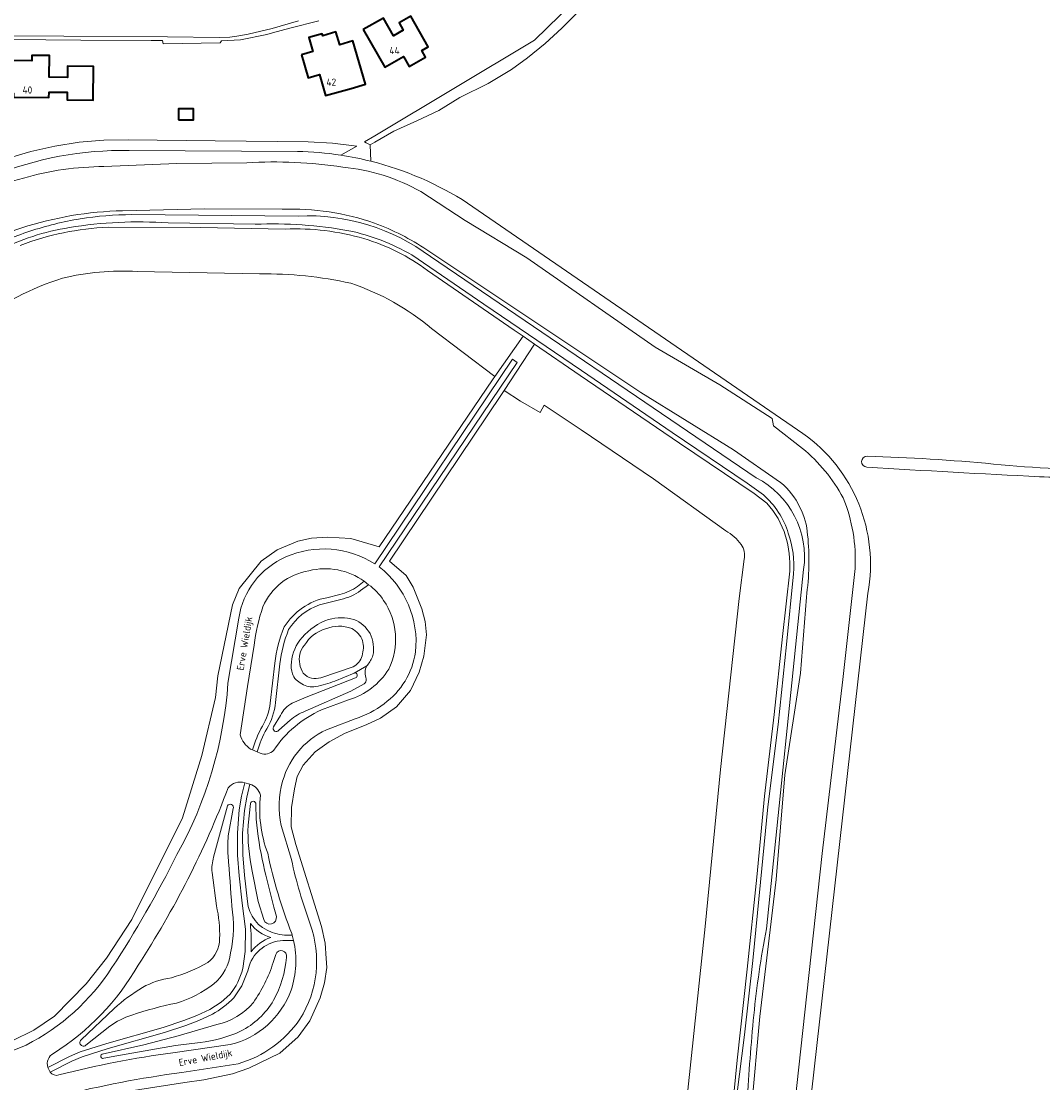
# Model space of a CAD drawing. Header units: metres. Extents: x 247853 to 249526, y 479948 to 481290.
# Tile 14 of 32: x 248910 to 249169, y 480450 to 480719. Entities that reach past the tile are written whole.
import ezdxf
from ezdxf.enums import TextEntityAlignment as Align

# ---------------------------------------------------------------- set-up
doc = ezdxf.new("R2010")
doc.units = ezdxf.units.M
for name, color, linetype, lineweight in [('B-XX-GR-BOOMTEELT-GV', 110, 'Continuous', 13), ('B-XX-GR-GRAS-GV', 60, 'Continuous', 13), ('B-XX-GR-GROENVOORZIENING-GV', 80, 'Continuous', 18), ('B-XX-OG-BEBOUWING-GV', 7, 'Continuous', 35), ('B-XX-OG-BEBOUWING-T18', 10, 'Continuous', 18), ('B-XX-OG-TERREIN_ERF-GV', 7, 'Continuous', 18), ('B-XX-OG-TOPOGRAFIE-T18', 10, 'Continuous', 18), ('B-XX-OG-WATER-GV', 130, 'Continuous', 18), ('B-XX-OG-WATER_SLOOT-GV', 120, 'Continuous', 18), ('B-XX-VH-ONVERHARD-GV', 252, 'Continuous', 18), ('B-XX-VH-VERHARDING_GESLOTEN-GV', 252, 'Continuous', 18), ('B-XX-VH-VERHARDING_OPEN-GV', 252, 'Continuous', 18)]:
    doc.layers.add(name, color=color, linetype=linetype, lineweight=lineweight)
doc.styles.add('NLCS-ISO-M-T18', font='NLCS-ISO.ttf', dxfattribs={"height": 1.8})

msp = doc.modelspace()

# ---------------------------------------------------------------- linework, layer by layer
at = {"layer": 'B-XX-GR-BOOMTEELT-GV'}
for points in [[(249051.9, 480722.175), (249047.45, 480717.7), (249043.2, 480713.8), (249038.75, 480710.15), (249034.675, 480707.175), (249028.725, 480703.65), (249021.6, 480700.075), (249016.275, 480696.8), (249010.7, 480694.175), (249004.875, 480691.55), (249000, 480688.75), (248998.825, 480688.075), (248999.053, 480683.935)], [(249023.549, 480673.341), (249108.479, 480614.957)], [(249124.967, 480574.464), (249110.053, 480442.57)]]:
    msp.add_lwpolyline(points, dxfattribs=at)
for points in [[(248999.053, 480683.935, -0.0806874), (249023.549, 480673.341)], [(249108.479, 480614.957, -0.2915973), (249124.967, 480574.464)], [(249124.667, 480606.412, -0.9760612), (249124.762, 480609.177)], [(249124.762, 480609.177, -0.0165686), (249156.762, 480607.195)], [(249156.762, 480607.195, 0.0194396), (249188.465, 480605.465)], [(249168.463, 480603.987, -0.0028075), (249124.667, 480606.412)], [(249187.51, 480602.87, 0.0115907), (249168.463, 480603.987)]]:
    msp.add_lwpolyline(points, format="xyb", dxfattribs=at)
at = {"layer": 'B-XX-GR-GRAS-GV'}
for points in [[(248932.469, 480667.208, 0.0818127), (248910.205, 480662.63)], [(248997.276, 480664.321, 0.0817953), (248977.32, 480666.762)], [(249013.369, 480656.265, 0.0879428), (248997.276, 480664.321)], [(248920.885, 480654.308, -0.0716499), (248939.793, 480655.993)], [(248939.793, 480655.993, 0.0716499), (248920.885, 480654.308)], [(248970.816, 480655.396, -0.0560742), (248993.971, 480653.022)], [(248993.971, 480653.022, 0.0560742), (248970.816, 480655.396)], [(248899.106, 480643.082, -0.0836909), (248920.885, 480654.308)], [(248920.885, 480654.308, 0.0836909), (248899.106, 480643.082)], [(248993.971, 480653.022, -0.0941573), (249014.399, 480641.539)], [(249014.399, 480641.539, 0.0941573), (248993.971, 480653.022)], [(249104.09, 480588.903, 0.1192362), (249099.314, 480597.309)], [(249088.943, 480590.293, -0.0955733), (249092.883, 480586.832)], [(249092.883, 480586.832, 0.0955733), (249088.943, 480590.293)], [(249105.177, 480580.031, 0.0885326), (249104.09, 480588.903)], [(249092.883, 480586.832, -0.2008004), (249093.62, 480583.047)], [(249093.62, 480583.047, 0.2008004), (249092.883, 480586.832)]]:
    msp.add_lwpolyline(points, format="xyb", dxfattribs=at)
for points in [[(248977.32, 480666.762), (248955.865, 480667.141), (248932.469, 480667.208)], [(248939.793, 480655.993), (248970.816, 480655.396)], [(248970.816, 480655.396), (248939.793, 480655.993)], [(249014.399, 480641.539), (249030.398, 480629.41), (249037.6, 480639.602), (249035.323, 480641.167), (249013.369, 480656.265)], [(248908.136, 480461.02), (248913.627, 480463.676), (248918.896, 480467.232), (248926.877, 480475.477), (248932.041, 480481.929), (248938.424, 480491.725), (248951.292, 480517.559), (248956.174, 480533.348), (248959.646, 480548.045), (248960.224, 480553.527), (248963.987, 480571.512), (248965.658, 480575.613), (248971.246, 480582.571), (248975.275, 480585.484), (248980.54, 480587.634), (248983.944, 480588.384), (248987.994, 480588.682), (248993.955, 480588.299), (249001.091, 480586.226), (249029.81, 480628.577), (249030.398, 480629.41), (249014.399, 480641.539)], [(249099.314, 480597.309), (249096.142, 480599.765), (249077.201, 480612.471), (249052.043, 480629.676), (249040.488, 480637.617), (249032.774, 480625.806), (249036.957, 480623.112), (249041.891, 480620.285), (249042.962, 480622.141), (249052.27, 480615.838), (249070.608, 480603.481), (249088.943, 480590.293)], [(249088.943, 480590.293), (249070.608, 480603.481), (249052.27, 480615.838), (249042.962, 480622.141), (249041.891, 480620.285), (249036.957, 480623.112), (249032.774, 480625.806), (249032.116, 480624.797), (249003.778, 480582.576), (249007.949, 480578.97), (249009.725, 480576.006), (249011.959, 480570.522), (249012.782, 480567.317), (249013.114, 480563.893), (249012.463, 480558.54), (249011.278, 480554.459), (249009.04, 480549.796), (249005.531, 480545.649), (249001.488, 480542.75), (248998.012, 480541.195), (248992.381, 480538.888), (248988.438, 480536.772), (248984.934, 480534.239), (248981.844, 480530.898), (248980.344, 480528.017), (248979.699, 480524.865), (248978.953, 480520.148), (248978.792, 480515.258), (248979.985, 480510.81), (248986.528, 480489.951), (248987.418, 480485.767), (248987.715, 480481.915), (248987.84, 480479.582), (248987.235, 480475.667), (248986.19, 480471.884), (248983.599, 480466.06), (248980.594, 480462.019), (248975.983, 480457.917), (248968.094, 480454.044), (248963.93, 480452.626), (248956.686, 480451.15), (248951.908, 480450.481), (248932.842, 480447.521)], [(249093.62, 480583.047), (249092.345, 480573.116), (249087.649, 480529.815), (249083.711, 480490.004), (249079.331, 480448.494)], [(249079.331, 480448.494), (249083.711, 480490.004), (249087.649, 480529.815), (249092.345, 480573.116), (249093.62, 480583.047)], [(249090.244, 480437.347), (249090.547, 480443.164), (249091.823, 480456.066), (249094.368, 480479.136), (249096.787, 480502.462), (249098.785, 480523.054), (249101.228, 480543.741), (249103.35, 480563.475), (249105.177, 480580.031)]]:
    msp.add_lwpolyline(points, dxfattribs=at)
at = {"layer": 'B-XX-GR-GROENVOORZIENING-GV'}
for points in [[(249053.2, 480727.125), (249040.5, 480714.65), (249000, 480690.378), (248997.45, 480688.85), (248997.875, 480688.575), (248998.825, 480688.075), (249000, 480688.75), (249004.875, 480691.55), (249010.7, 480694.175), (249016.275, 480696.8), (249021.6, 480700.075), (249028.725, 480703.65), (249034.675, 480707.175), (249038.75, 480710.15), (249043.2, 480713.8), (249047.45, 480717.7), (249051.9, 480722.175)], [(248991.393, 480685.488), (248995.481, 480687.724), (248989.322, 480688.501), (248983.108, 480688.864), (248959.598, 480689.145), (248937.522, 480689.409), (248931.334, 480689.273), (248925.122, 480688.743), (248918.964, 480687.787), (248912.845, 480686.441), (248906.889, 480684.637), (248901.017, 480682.501), (248895.28, 480679.977), (248889.592, 480677.026), (248889.629, 480681.456), (248883.288, 480676.986), (248877.66, 480672.288), (248869.362, 480664.343), (248863.935, 480658.455)], [(248937.75, 480686.686), (248980.404, 480686.445)], [(248980.641, 480670.061), (248938.458, 480670.404)], [(248947.629, 480668.296), (248969.701, 480667.984)], [(249009.377, 480660.181), (249027.631, 480647.742), (249052.4, 480630.919), (249075.384, 480615.224), (249094.347, 480602.333), (249098.471, 480599.387)], [(249096.656, 480603.705), (249014.112, 480659.776)], [(248932.842, 480447.521), (248951.908, 480450.481), (248956.686, 480451.15), (248963.93, 480452.626), (248968.094, 480454.044), (248975.983, 480457.917), (248980.594, 480462.019), (248983.599, 480466.06), (248986.19, 480471.884), (248987.235, 480475.667), (248987.84, 480479.582), (248987.715, 480481.915), (248987.418, 480485.767), (248986.528, 480489.951), (248979.985, 480510.81), (248978.792, 480515.258), (248978.953, 480520.148), (248979.699, 480524.865), (248980.344, 480528.017), (248981.844, 480530.898), (248984.934, 480534.239), (248988.438, 480536.772), (248992.381, 480538.888), (248998.012, 480541.195), (249001.488, 480542.75), (249005.531, 480545.649), (249009.04, 480549.796), (249011.278, 480554.459), (249012.463, 480558.54), (249013.114, 480563.893), (249012.782, 480567.317), (249011.959, 480570.522), (249009.725, 480576.006), (249007.949, 480578.97), (249003.778, 480582.576), (249032.116, 480624.797), (249032.774, 480625.806), (249040.488, 480637.617), (249037.6, 480639.602), (249030.398, 480629.41), (249029.81, 480628.577), (249001.091, 480586.226), (248993.955, 480588.299), (248987.994, 480588.682), (248983.944, 480588.384), (248980.54, 480587.634), (248975.275, 480585.484), (248971.246, 480582.571), (248965.658, 480575.613), (248963.987, 480571.512), (248960.224, 480553.527), (248959.646, 480548.045), (248956.174, 480533.348), (248951.292, 480517.559), (248938.424, 480491.725), (248932.041, 480481.929), (248926.877, 480475.477), (248918.896, 480467.232), (248913.627, 480463.676), (248908.136, 480461.02)], [(248999.995, 480581.899), (249034.94, 480633.746), (249036.097, 480632.966), (249001.151, 480581.12)], [(249099.26, 480489.362), (249108.672, 480580.446)], [(248995.635, 480576.164), (248995.656, 480576.179), (248997.361, 480577.469)], [(249106.116, 480579.412), (249104.353, 480561.469), (249102.193, 480541.205), (249099.566, 480520.281), (249097.726, 480501.214), (249095.836, 480481.364), (249093.728, 480462.493), (249091.753, 480447.265)], [(248998.415, 480576.622), (248996.427, 480575.117)], [(248991.453, 480572.885), (248986.039, 480571.499)], [(248987.84, 480573.313), (248991.172, 480574.167)], [(248962.815, 480551.631), (248965.547, 480568.125)], [(248969.482, 480561.302), (248967.745, 480550.814), (248965.874, 480538.592)], [(248973.539, 480546.599), (248974.713, 480556.7)], [(248975.991, 480556.552), (248974.854, 480546.766)], [(248986.36, 480553.049), (248994.545, 480555.783)], [(248998.025, 480556.077), (248994.792, 480554.228)], [(248979.109, 480546.588), (248982.653, 480548.1), (248995.137, 480552.998)], [(248995.137, 480552.998), (248982.653, 480548.1), (248979.109, 480546.588)], [(248994.792, 480554.228), (248989.908, 480552.206)], [(248997.315, 480551.506), (248993.954, 480549.645), (248982.368, 480544.543)], [(248982.368, 480544.543), (248993.954, 480549.645), (248997.315, 480551.506)], [(248986.475, 480544.875), (248993.333, 480547.442)], [(248974.324, 480540.55), (248976.129, 480543.497)], [(248976.129, 480543.497), (248974.324, 480540.55)], [(248978.583, 480542.28), (248975.697, 480539.721)], [(248975.697, 480539.721), (248978.583, 480542.28)], [(248995.073, 480542.616), (248988.879, 480540.277)], [(248968.559, 480534.921), (248969.031, 480534.724)], [(248970.229, 480534.222), (248971.012, 480533.895)], [(248966.547, 480479.342), (248967.216, 480483.656), (248967.217, 480489.271), (248966.45, 480495.915), (248965.668, 480502.864), (248965.216, 480508.055), (248965.191, 480513.707), (248965.673, 480519.593), (248966.272, 480523.031), (248967.053, 480526.371)], [(248968.36, 480526.065), (248967.587, 480522.763), (248967.005, 480519.423), (248966.533, 480513.655), (248966.557, 480508.116), (248967.003, 480502.997), (248967.75, 480496.363)], [(248968.505, 480521.128), (248967.895, 480515.628)], [(248967.895, 480515.628), (248968.505, 480521.128)], [(248969.946, 480517.162), (248969.869, 480520.948)], [(248969.869, 480520.948), (248969.946, 480517.162)], [(248962.665, 480520.533), (248959.181, 480507.534)], [(248959.181, 480507.534), (248962.665, 480520.533)], [(248962.888, 480512.952), (248964.131, 480519.869)], [(248964.131, 480519.869), (248962.888, 480512.952)], [(248976.337, 480515.572), (248978.898, 480506.932)], [(248958.772, 480503.703), (248959.904, 480495.245)], [(248959.904, 480495.245), (248958.772, 480503.703)], [(248968.96, 480504.005), (248970.444, 480496.281), (248971.869, 480491.758)], [(248971.869, 480491.758), (248970.444, 480496.281), (248968.96, 480504.005)], [(248975.072, 480492.537), (248974.438, 480494.923)], [(248974.438, 480494.923), (248975.072, 480492.537)], [(248979.444, 480486.478), (248976.742, 480486.448)], [(248979.108, 480487.816), (248978.999, 480488.191)], [(248974.276, 480480.826), (248974.92, 480482.915)], [(248974.92, 480482.915), (248974.276, 480480.826)], [(248968.153, 480479.967), (248967.814, 480478.757), (248966.346, 480474.931), (248964.302, 480471.899)], [(248917.164, 480454.278), (248922.649, 480457.027), (248925.378, 480458.23), (248932.096, 480460.344), (248946.356, 480464.42), (248951.666, 480466.191), (248954.956, 480467.436), (248958.203, 480468.921), (248961.092, 480470.845), (248963.285, 480472.79)], [(248958.857, 480467.745), (248955.473, 480466.198), (248952.115, 480464.927), (248946.752, 480463.138), (248932.482, 480459.058), (248925.851, 480456.972), (248923.22, 480455.813), (248917.765, 480453.079)], [(248933.959, 480469.241), (248925.623, 480461.244)], [(248925.623, 480461.244), (248933.959, 480469.241)], [(248926.793, 480459.896), (248932.895, 480464.72)], [(248932.895, 480464.72), (248926.793, 480459.896)], [(248930.96, 480457.641), (248941.494, 480460.007), (248950.192, 480462.299), (248959.993, 480465.11)], [(248959.993, 480465.11), (248950.192, 480462.299), (248941.494, 480460.007), (248930.96, 480457.641)], [(248955.754, 480460.567), (248949.502, 480459.792), (248935.609, 480457.367), (248931.349, 480456.601)], [(248931.349, 480456.601), (248935.609, 480457.367), (248949.502, 480459.792), (248955.754, 480460.567)], [(248948.807, 480457.992), (248963.368, 480460.062)], [(248965.413, 480455.202), (248951.11, 480452.977)]]:
    msp.add_lwpolyline(points, dxfattribs=at)
for points in [[(248903.236, 480680.269, -0.0998679), (248937.75, 480686.686)], [(248980.404, 480686.445, -0.0332088), (248991.393, 480685.488)], [(248925.357, 480669.344, 0.0396524), (248912.596, 480666.192)], [(248938.458, 480670.404, 0.0410623), (248925.357, 480669.344)], [(249014.112, 480659.776, 0.1733727), (248980.641, 480670.061)], [(248912.596, 480666.192, 0.0337934), (248900.856, 480661.379)], [(248904.544, 480661.186, -0.0823471), (248922.643, 480667.121)], [(248922.643, 480667.121, -0.0600039), (248947.629, 480668.296)], [(248969.701, 480667.984, -0.0540758), (248993.432, 480666.337)], [(248993.432, 480666.337, -0.0815956), (249009.377, 480660.181)], [(249124.762, 480609.177, 0.9760612), (249124.667, 480606.412)], [(249156.762, 480607.195, 0.0165686), (249124.762, 480609.177)], [(249188.465, 480605.465, -0.0194396), (249156.762, 480607.195)], [(249124.667, 480606.412, 0.0028075), (249168.463, 480603.987)], [(249108.672, 480580.446, 0.3198651), (249096.656, 480603.705)], [(249168.463, 480603.987, -0.0115907), (249187.51, 480602.87)], [(249098.471, 480599.387, -0.1404226), (249104.8, 480589.637)], [(249104.8, 480589.637, -0.1042023), (249106.116, 480579.412)], [(248977.477, 480583.651, -0.2522498), (248999.995, 480581.899)], [(248965.547, 480568.125, -0.2571543), (248977.477, 480583.651)], [(248983.31, 480580.153, 0.2563874), (248971.688, 480571.027)], [(248997.361, 480577.469, 0.2208581), (248983.31, 480580.153)], [(249001.151, 480581.12, -0.2608159), (249010.328, 480559.526)], [(248991.172, 480574.167, 0.1028137), (248995.635, 480576.164)], [(248996.427, 480575.117, -0.1032544), (248991.453, 480572.885)], [(249002.236, 480572.642, 0.0988212), (248998.415, 480576.622)], [(248977.077, 480565.925, -0.211961), (248987.84, 480573.313)], [(249003.536, 480555.191, 0.2719422), (249002.236, 480572.642)], [(248971.688, 480571.027, 0.0570586), (248969.482, 480561.302)], [(248986.039, 480571.499, 0.174837), (248978.188, 480565.242)], [(248981.595, 480563.215, -0.1348762), (248988.321, 480567.799)], [(248988.321, 480567.799, -0.1324426), (248994.739, 480567.817)], [(248994.739, 480567.817, -0.172448), (248998.819, 480564.229)], [(248974.713, 480556.7, -0.0704719), (248977.077, 480565.925)], [(248978.188, 480565.242, 0.0687288), (248975.991, 480556.552)], [(248987.569, 480565.428, 0.1931682), (248982.237, 480561.276)], [(248994.162, 480565.487, 0.1955179), (248987.569, 480565.428)], [(248996.911, 480562.447, 0.1826561), (248994.162, 480565.487)], [(248998.819, 480564.229, -0.1646943), (248999.555, 480558.652)], [(248978.882, 480556.969, -0.156785), (248981.595, 480563.215)], [(248982.237, 480561.276, 0.1296042), (248981.017, 480559.011)], [(248996.803, 480558.613, 0.1372318), (248996.911, 480562.447)], [(248981.017, 480559.011, 0.1858028), (248981.903, 480554.157)], [(248994.545, 480555.783, 0.1912676), (248996.803, 480558.613)], [(248999.555, 480558.652, -0.0981024), (248998.136, 480556.217)], [(249010.328, 480559.526, -0.201563), (249002.4, 480546.462)], [(248979.13, 480554.015, -0.0935692), (248978.882, 480556.969)], [(248998.025, 480556.077, 0.1840568), (248997.562, 480554.403)], [(248997.562, 480554.403, -0.1840568), (248998.025, 480556.077)], [(248998.136, 480556.217, 0.0219358), (248998.025, 480556.077)], [(248981.507, 480551.496, -0.1825866), (248979.13, 480554.015)], [(248981.903, 480554.157, 0.3026501), (248986.36, 480553.049)], [(248993.333, 480547.442, 0.1870616), (249003.536, 480555.191)], [(248995.137, 480552.998, 0.9732249), (248994.792, 480554.228)], [(248994.792, 480554.228, -0.9732249), (248995.137, 480552.998)], [(248997.562, 480554.403, 0.0317469), (248997.832, 480552.715)], [(248997.832, 480552.715, -0.0317469), (248997.562, 480554.403)], [(248949.889, 480508.196, 0.1097188), (248962.815, 480551.631)], [(248985.063, 480550.808, -0.181718), (248981.507, 480551.496)], [(248989.908, 480552.206, -0.0541534), (248985.063, 480550.808)], [(248997.832, 480552.715, -0.2955914), (248997.315, 480551.506)], [(248997.315, 480551.506, 0.2955914), (248997.832, 480552.715)], [(248971.56, 480540.757, 0.1006432), (248973.539, 480546.599)], [(248974.854, 480546.766, -0.1056975), (248972.67, 480540.105)], [(248976.129, 480543.497, -0.1595912), (248979.109, 480546.588)], [(248979.109, 480546.588, 0.1595912), (248976.129, 480543.497)], [(249002.4, 480546.462, -0.084706), (248995.073, 480542.616)], [(248974.443, 480534.688, -0.1413662), (248986.475, 480544.875)], [(248982.368, 480544.543, 0.0888224), (248978.583, 480542.28)], [(248978.583, 480542.28, -0.0888224), (248982.368, 480544.543)], [(248969.031, 480534.724, -0.0673215), (248971.56, 480540.757)], [(248972.67, 480540.105, 0.0690696), (248970.229, 480534.222)], [(248975.697, 480539.721, -0.9181135), (248974.324, 480540.55)], [(248974.324, 480540.55, 0.9181135), (248975.697, 480539.721)], [(248988.879, 480540.277, 0.2366455), (248976.663, 480526.794)], [(248965.874, 480538.592, 0.176382), (248968.559, 480534.921)], [(248971.012, 480533.895, 0.3066281), (248974.443, 480534.688)], [(248967.053, 480526.371, 0.3289679), (248962.857, 480525.112)], [(248976.663, 480526.794, 0.1286811), (248976.337, 480515.572)], [(248962.857, 480525.112, -0.054715), (248940.026, 480480.162)], [(248971.048, 480523.286, 0.2683514), (248968.36, 480526.065)], [(248964.131, 480519.869, 0.9631806), (248962.665, 480520.533)], [(248962.665, 480520.533, -0.9631806), (248964.131, 480519.869)], [(248969.869, 480520.948, 0.9915465), (248968.505, 480521.128)], [(248968.505, 480521.128, -0.9915465), (248969.869, 480520.948)], [(248972.885, 480508.542, -0.1162879), (248971.048, 480523.286)], [(248967.895, 480515.628, 0.0602862), (248968.96, 480504.005)], [(248968.96, 480504.005, -0.0602862), (248967.895, 480515.628)], [(248971.806, 480505.647, -0.0338689), (248969.946, 480517.162)], [(248969.946, 480517.162, 0.0338689), (248971.806, 480505.647)], [(248962.825, 480507.866, -0.0304858), (248962.888, 480512.952)], [(248962.888, 480512.952, 0.0304858), (248962.825, 480507.866)], [(248933.41, 480479.557, 0.0277001), (248949.889, 480508.196)], [(248959.181, 480507.534, 0.0873134), (248958.772, 480503.703)], [(248958.772, 480503.703, -0.0873134), (248959.181, 480507.534)], [(248963.791, 480495.1, 0.0038826), (248962.825, 480507.866)], [(248962.825, 480507.866, -0.0038826), (248963.791, 480495.1)], [(248978.999, 480488.191, -0.0427447), (248972.885, 480508.542)], [(248974.438, 480494.923, -0.0126057), (248971.806, 480505.647)], [(248971.806, 480505.647, 0.0126057), (248974.438, 480494.923)], [(248978.898, 480506.932, 0.0343692), (248983.651, 480490.571)], [(248959.904, 480495.245, -0.0626362), (248960.705, 480486.862)], [(248960.705, 480486.862, 0.0626362), (248959.904, 480495.245)], [(248963.489, 480483.339, 0.0953961), (248963.791, 480495.1)], [(248963.791, 480495.1, -0.0953961), (248963.489, 480483.339)], [(248967.75, 480496.363, 0.3009235), (248974.003, 480488.503)], [(248971.869, 480491.758, 0.9395166), (248975.072, 480492.537)], [(248975.072, 480492.537, -0.9395166), (248971.869, 480491.758)], [(248968.484, 480490.784, -0.0373287), (248968.664, 480483.603)], [(248973.682, 480487.205, -0.1580908), (248968.484, 480490.784)], [(248974.003, 480488.503, 0.1105973), (248979.108, 480487.816)], [(248983.651, 480490.571, -0.230036), (248981.064, 480466.511)], [(249096.065, 480467.523, -0.0234001), (249099.26, 480489.362)], [(248960.705, 480486.862, -0.2328402), (248957.735, 480480.874)], [(248957.735, 480480.874, 0.2328402), (248960.705, 480486.862)], [(248976.742, 480486.448, 0.3077204), (248968.153, 480479.967)], [(248968.664, 480483.603, -0.143783), (248973.682, 480487.205)], [(248978.811, 480473.824, 0.134593), (248979.444, 480486.478)], [(248959.26, 480475.453, 0.1891831), (248963.489, 480483.339)], [(248963.489, 480483.339, -0.1891831), (248959.26, 480475.453)], [(248974.92, 480482.915, -0.943091), (248977.669, 480482.159)], [(248977.669, 480482.159, 0.943091), (248974.92, 480482.915)], [(248957.735, 480480.874, -0.0600981), (248948.518, 480476.994)], [(248948.518, 480476.994, 0.0600981), (248957.735, 480480.874)], [(248969.252, 480470.74, 0.0741382), (248974.276, 480480.826)], [(248974.276, 480480.826, -0.0741382), (248969.252, 480470.74)], [(248977.669, 480482.159, -0.0994917), (248974.381, 480471.275)], [(248974.381, 480471.275, 0.0994917), (248977.669, 480482.159)], [(248911.68, 480459.922, 0.1315936), (248933.41, 480479.557)], [(248940.026, 480480.162, -0.1224513), (248918.609, 480457.823)], [(248963.285, 480472.79, 0.1138935), (248966.547, 480479.342)], [(248948.518, 480476.994, 0.0890156), (248941.139, 480474.551)], [(248941.139, 480474.551, -0.0890156), (248948.518, 480476.994)], [(248949.808, 480470.59, 0.0901222), (248959.26, 480475.453)], [(248959.26, 480475.453, -0.0901222), (248949.808, 480470.59)], [(248941.139, 480474.551, 0.0406719), (248933.959, 480469.241)], [(248933.959, 480469.241, -0.0406719), (248941.139, 480474.551)], [(248963.368, 480460.062, 0.2496517), (248978.811, 480473.824)], [(248938.454, 480467.541, -0.0297584), (248949.808, 480470.59)], [(248949.808, 480470.59, 0.0297584), (248938.454, 480467.541)], [(248964.302, 480471.899, -0.0690674), (248958.857, 480467.745)], [(248959.993, 480465.11, 0.1632482), (248969.252, 480470.74)], [(248969.252, 480470.74, -0.1632482), (248959.993, 480465.11)], [(248974.381, 480471.275, -0.1436391), (248965.996, 480463.443)], [(248965.996, 480463.443, 0.1436391), (248974.381, 480471.275)], [(248932.895, 480464.72, -0.0837271), (248938.454, 480467.541)], [(248938.454, 480467.541, 0.0837271), (248932.895, 480464.72)], [(249094.349, 480445.519, -0.0102722), (249096.065, 480467.523)], [(248981.064, 480466.511, -0.171894), (248965.413, 480455.202)], [(248965.996, 480463.443, -0.0801575), (248955.754, 480460.567)], [(248955.754, 480460.567, 0.0801575), (248965.996, 480463.443)], [(248887.471, 480452.996, 0.0574312), (248911.68, 480459.922)], [(248925.623, 480461.244, 1.033532), (248926.793, 480459.896)], [(248926.793, 480459.896, -1.033532), (248925.623, 480461.244)], [(248918.609, 480457.823, 0.3497), (248917.164, 480454.278)], [(248919.998, 480452.353, -0.0297689), (248948.807, 480457.992)], [(248931.349, 480456.601, -1.0289913), (248930.96, 480457.641)], [(248930.96, 480457.641, 1.0289913), (248931.349, 480456.601)], [(248917.765, 480453.079, 0.3193365), (248919.998, 480452.353)], [(248951.11, 480452.977, 0.0282409), (248920.412, 480447.088)]]:
    msp.add_lwpolyline(points, format="xyb", dxfattribs=at)
at = {"layer": 'B-XX-OG-BEBOUWING-GV'}
for points in [[(248997.109, 480717.326), (249002.55, 480707.758), (249007.281, 480710.449), (249008.727, 480707.932), (249012.892, 480710.31), (249011.935, 480711.989), (249013.577, 480712.926), (249009.119, 480720.739), (249006.182, 480719.063), (249007.248, 480717.194), (249004.753, 480715.771), (249002.189, 480720.239)], [(248981.445, 480710.93), (248983.137, 480705.072), (248986.028, 480705.907), (248987.054, 480702.353), (248987.567, 480700.575), (248994.017, 480702.412), (248997.675, 480703.454), (248994.474, 480714.433), (248991.122, 480713.455), (248990.172, 480716.712), (248986.829, 480715.726), (248986.671, 480716.273), (248983.301, 480715.299), (248984.326, 480711.762)], [(248904.163, 480709.457), (248904.104, 480701.197), (248908.494, 480701.166), (248908.447, 480700.156), (248917.446, 480700.093), (248917.502, 480701.492), (248922.075, 480701.45), (248922.057, 480699.493), (248928.688, 480699.433), (248928.787, 480707.99), (248922.143, 480708.08), (248922.122, 480705.191), (248917.522, 480705.225), (248917.563, 480710.745), (248913.154, 480710.779), (248913.143, 480709.419)], [(248950.264, 480694.457), (248954.103, 480694.466), (248954.097, 480697.205), (248950.267, 480697.195)]]:
    msp.add_lwpolyline(points, close=True, dxfattribs=at)
at = {"layer": 'B-XX-OG-TERREIN_ERF-GV'}
for points in [[(248999.053, 480683.935), (248998.825, 480688.075), (248997.875, 480688.575), (248997.45, 480688.85), (249000, 480690.378), (249040.5, 480714.65), (249053.2, 480727.125)], [(248985.83, 480719.5), (248978.51, 480717.63), (248974.11, 480716.48), (248972.66, 480716.1), (248965.96, 480714.74), (248961.16, 480714.48), (248960.86, 480713.98), (248946.41, 480713.7), (248946.2, 480714.54), (248943.38, 480714.55), (248925.56, 480714.63), (248889.88, 480715.01)], [(248906.889, 480684.637), (248912.845, 480686.441), (248918.964, 480687.787), (248925.122, 480688.743), (248931.334, 480689.273), (248937.522, 480689.409), (248959.598, 480689.145), (248983.108, 480688.864), (248989.322, 480688.501), (248995.481, 480687.724), (248991.393, 480685.488)]]:
    msp.add_lwpolyline(points, dxfattribs=at)
for points in [[(248997.109, 480717.326), (249002.189, 480720.239), (249004.753, 480715.771), (249007.248, 480717.194), (249006.182, 480719.063), (249009.119, 480720.739), (249013.577, 480712.926), (249011.935, 480711.989), (249012.892, 480710.31), (249008.727, 480707.932), (249007.281, 480710.449), (249002.55, 480707.758)], [(248987.054, 480702.353), (248986.028, 480705.907), (248983.137, 480705.072), (248981.445, 480710.93), (248984.326, 480711.762), (248983.301, 480715.299), (248986.671, 480716.273), (248986.829, 480715.726), (248990.172, 480716.712), (248991.122, 480713.455), (248994.474, 480714.433), (248997.675, 480703.454), (248994.017, 480702.412), (248987.567, 480700.575)], [(248904.163, 480709.457), (248913.143, 480709.419), (248913.154, 480710.779), (248917.563, 480710.745), (248917.522, 480705.225), (248922.122, 480705.191), (248922.143, 480708.08), (248928.787, 480707.99), (248928.688, 480699.433), (248922.057, 480699.493), (248922.075, 480701.45), (248917.502, 480701.492), (248917.446, 480700.093), (248908.447, 480700.156), (248908.494, 480701.166), (248904.104, 480701.197)], [(248950.264, 480694.457), (248950.267, 480697.195), (248954.097, 480697.205), (248954.103, 480694.466)]]:
    msp.add_lwpolyline(points, close=True, dxfattribs=at)
msp.add_lwpolyline([(248991.393, 480685.488, -0.0234625), (248999.053, 480683.935)], format="xyb", dxfattribs=at)
at = {"layer": 'B-XX-OG-WATER-GV'}
for points in [[(248931.403, 480682.595, 0.0680024), (248910.998, 480679.685)], [(248991.941, 480682.447, 0.0518565), (248967.589, 480683.568)], [(249011.67, 480676.234, 0.1058722), (248991.941, 480682.447)], [(248910.998, 480679.685, 0.0595912), (248891.808, 480671.806)], [(248910.591, 480667.063, -0.0725276), (248936.131, 480671.391)], [(248976.57, 480671.771, -0.0948214), (248999.942, 480668.239)], [(248887.56, 480655.3, -0.0794999), (248910.591, 480667.063)], [(248999.942, 480668.239, -0.0613889), (249013.182, 480661.489)], [(249118.684, 480598.617, 0.0979887), (249108.372, 480611.174)], [(249102.798, 480602.545, -0.1163224), (249107.713, 480596.214)], [(249107.713, 480596.214, -0.1037712), (249109.699, 480589.207)], [(249121.697, 480580.719, 0.113133), (249118.684, 480598.617)], [(249109.699, 480589.207, -0.0594288), (249109.368, 480573.472)]]:
    msp.add_lwpolyline(points, format="xyb", dxfattribs=at)
for points in [[(248967.589, 480683.568), (248949.895, 480683.393), (248931.403, 480682.595)], [(249108.372, 480611.174), (249101.047, 480616.899), (249100.732, 480618.707), (249087.411, 480627.232), (249071.039, 480636.851), (249038.573, 480659.457), (249022.907, 480668.952), (249011.67, 480676.234)], [(248936.131, 480671.391), (248956.874, 480671.882), (248976.57, 480671.771)], [(249013.182, 480661.489), (249035.476, 480646.626), (249067.436, 480625.353), (249090.939, 480610.84), (249102.798, 480602.545)], [(249105.91, 480440.399), (249109.446, 480472.932), (249113.411, 480508.478), (249118.585, 480552.585), (249121.697, 480580.719)], [(249109.368, 480573.472), (249107.848, 480554.229), (249103.949, 480528.441), (249101.711, 480501.864), (249097.539, 480467.166), (249095.507, 480443.869)]]:
    msp.add_lwpolyline(points, dxfattribs=at)
at = {"layer": 'B-XX-OG-WATER_SLOOT-GV'}
for points in [[(248937.75, 480686.686, 0.0998679), (248903.236, 480680.269)], [(248991.393, 480685.488, 0.0332088), (248980.404, 480686.445)], [(248999.053, 480683.935, 0.0234625), (248991.393, 480685.488)], [(248910.998, 480679.685, -0.0680024), (248931.403, 480682.595)], [(248967.589, 480683.568, -0.0518565), (248991.941, 480682.447)], [(248991.941, 480682.447, -0.1058722), (249011.67, 480676.234)], [(249023.549, 480673.341, 0.0806874), (248999.053, 480683.935)], [(248891.808, 480671.806, -0.0595912), (248910.998, 480679.685)], [(248936.131, 480671.391, 0.0725276), (248910.591, 480667.063)], [(248999.942, 480668.239, 0.0948214), (248976.57, 480671.771)], [(248912.596, 480666.192, -0.0396524), (248925.357, 480669.344)], [(248925.357, 480669.344, -0.0410623), (248938.458, 480670.404)], [(248980.641, 480670.061, -0.1733727), (249014.112, 480659.776)], [(248910.591, 480667.063, 0.0794999), (248887.56, 480655.3)], [(248900.856, 480661.379, -0.0337934), (248912.596, 480666.192)], [(249013.182, 480661.489, 0.0613889), (248999.942, 480668.239)], [(249124.967, 480574.464, 0.2915973), (249108.479, 480614.957)], [(249108.372, 480611.174, -0.0979887), (249118.684, 480598.617)], [(249096.656, 480603.705, -0.3198651), (249108.672, 480580.446)], [(249107.713, 480596.214, 0.1163224), (249102.798, 480602.545)], [(249109.699, 480589.207, 0.1037712), (249107.713, 480596.214)], [(249118.684, 480598.617, -0.113133), (249121.697, 480580.719)], [(249109.368, 480573.472, 0.0594288), (249109.699, 480589.207)], [(248988.321, 480567.799, 0.1348762), (248981.595, 480563.215)], [(248994.739, 480567.817, 0.1324426), (248988.321, 480567.799)], [(248998.819, 480564.229, 0.172448), (248994.739, 480567.817)], [(248982.237, 480561.276, -0.1931682), (248987.569, 480565.428)], [(248987.569, 480565.428, -0.1955179), (248994.162, 480565.487)], [(248994.162, 480565.487, -0.1826561), (248996.911, 480562.447)], [(248999.555, 480558.652, 0.1646943), (248998.819, 480564.229)], [(248981.595, 480563.215, 0.156785), (248978.882, 480556.969)], [(248981.017, 480559.011, -0.1296042), (248982.237, 480561.276)], [(248996.911, 480562.447, -0.1372318), (248996.803, 480558.613)], [(248981.903, 480554.157, -0.1858028), (248981.017, 480559.011)], [(248996.803, 480558.613, -0.1912676), (248994.545, 480555.783)], [(248998.136, 480556.217, 0.0981024), (248999.555, 480558.652)], [(248978.882, 480556.969, 0.0935692), (248979.13, 480554.015)], [(248998.025, 480556.077, -0.0219358), (248998.136, 480556.217)], [(248979.13, 480554.015, 0.1825866), (248981.507, 480551.496)], [(248986.36, 480553.049, -0.3026501), (248981.903, 480554.157)], [(248981.507, 480551.496, 0.181718), (248985.063, 480550.808)], [(248985.063, 480550.808, 0.0541534), (248989.908, 480552.206)], [(249099.26, 480489.362, 0.0234001), (249096.065, 480467.523)], [(249096.065, 480467.523, 0.0102722), (249094.349, 480445.519)]]:
    msp.add_lwpolyline(points, format="xyb", dxfattribs=at)
for points in [[(248980.404, 480686.445), (248937.75, 480686.686)], [(248931.403, 480682.595), (248949.895, 480683.393), (248967.589, 480683.568)], [(249011.67, 480676.234), (249022.907, 480668.952), (249038.573, 480659.457), (249071.039, 480636.851), (249087.411, 480627.232), (249100.732, 480618.707), (249101.047, 480616.899), (249108.372, 480611.174)], [(248976.57, 480671.771), (248956.874, 480671.882), (248936.131, 480671.391)], [(249108.479, 480614.957), (249023.549, 480673.341)], [(248938.458, 480670.404), (248980.641, 480670.061)], [(249102.798, 480602.545), (249090.939, 480610.84), (249067.436, 480625.353), (249035.476, 480646.626), (249013.182, 480661.489)], [(249014.112, 480659.776), (249096.656, 480603.705)], [(249108.672, 480580.446), (249099.26, 480489.362)], [(249121.697, 480580.719), (249118.585, 480552.585), (249113.411, 480508.478), (249109.446, 480472.932), (249105.91, 480440.399)], [(249095.507, 480443.869), (249097.539, 480467.166), (249101.711, 480501.864), (249103.949, 480528.441), (249107.848, 480554.229), (249109.368, 480573.472)], [(249110.053, 480442.57), (249124.967, 480574.464)], [(248994.545, 480555.783), (248986.36, 480553.049)], [(248994.792, 480554.228), (248998.025, 480556.077)], [(248989.908, 480552.206), (248994.792, 480554.228)]]:
    msp.add_lwpolyline(points, dxfattribs=at)
at = {"layer": 'B-XX-VH-ONVERHARD-GV'}
for points in [[(248922.643, 480667.121, 0.0823471), (248904.544, 480661.186)], [(248910.205, 480662.63, -0.0818127), (248932.469, 480667.208)], [(248947.629, 480668.296, 0.0600039), (248922.643, 480667.121)], [(248993.432, 480666.337, 0.0540758), (248969.701, 480667.984)], [(248977.32, 480666.762, -0.0817953), (248997.276, 480664.321)], [(249009.377, 480660.181, 0.0815956), (248993.432, 480666.337)], [(248997.276, 480664.321, -0.0879428), (249013.369, 480656.265)], [(249104.8, 480589.637, 0.1404226), (249098.471, 480599.387)], [(249099.314, 480597.309, -0.1192362), (249104.09, 480588.903)], [(249104.09, 480588.903, -0.0885326), (249105.177, 480580.031)], [(249106.116, 480579.412, 0.1042023), (249104.8, 480589.637)], [(248995.635, 480576.164, -0.1028137), (248991.172, 480574.167)], [(248991.453, 480572.885, 0.1032544), (248996.427, 480575.117)], [(248987.84, 480573.313, 0.211961), (248977.077, 480565.925)], [(248978.188, 480565.242, -0.174837), (248986.039, 480571.499)], [(248977.077, 480565.925, 0.0704719), (248974.713, 480556.7)], [(248975.991, 480556.552, -0.0687288), (248978.188, 480565.242)], [(248973.539, 480546.599, -0.1006432), (248971.56, 480540.757)], [(248972.67, 480540.105, 0.1056975), (248974.854, 480546.766)], [(248971.56, 480540.757, 0.0673215), (248969.031, 480534.724)], [(248970.229, 480534.222, -0.0690696), (248972.67, 480540.105)], [(248974.003, 480488.503, -0.3009235), (248967.75, 480496.363)], [(248968.664, 480483.603, 0.0373287), (248968.484, 480490.784)], [(248968.484, 480490.784, 0.1580908), (248973.682, 480487.205)], [(248979.108, 480487.816, -0.1105973), (248974.003, 480488.503)], [(248968.153, 480479.967, -0.3077204), (248976.742, 480486.448)], [(248973.682, 480487.205, 0.143783), (248968.664, 480483.603)], [(248979.444, 480486.478, 0.0147672), (248979.108, 480487.816)], [(248966.547, 480479.342, -0.1138935), (248963.285, 480472.79)], [(248958.857, 480467.745, 0.0690674), (248964.302, 480471.899)]]:
    msp.add_lwpolyline(points, format="xyb", dxfattribs=at)
for points in [[(248932.469, 480667.208), (248955.865, 480667.141), (248977.32, 480666.762)], [(248969.701, 480667.984), (248947.629, 480668.296)], [(249098.471, 480599.387), (249094.347, 480602.333), (249075.384, 480615.224), (249052.4, 480630.919), (249027.631, 480647.742), (249009.377, 480660.181)], [(249013.369, 480656.265), (249035.323, 480641.167), (249037.6, 480639.602), (249040.488, 480637.617), (249052.043, 480629.676), (249077.201, 480612.471), (249096.142, 480599.765), (249099.314, 480597.309)], [(249105.177, 480580.031), (249103.35, 480563.475), (249101.228, 480543.741), (249098.785, 480523.054), (249096.787, 480502.462), (249094.368, 480479.136), (249091.823, 480456.066), (249090.547, 480443.164), (249090.244, 480437.347)], [(248996.427, 480575.117), (248998.415, 480576.622), (248997.361, 480577.469), (248995.656, 480576.179), (248995.635, 480576.164)], [(249091.753, 480447.265), (249093.728, 480462.493), (249095.836, 480481.364), (249097.726, 480501.214), (249099.566, 480520.281), (249102.193, 480541.205), (249104.353, 480561.469), (249106.116, 480579.412)], [(248986.039, 480571.499), (248991.453, 480572.885)], [(248991.172, 480574.167), (248987.84, 480573.313)], [(248974.713, 480556.7), (248973.539, 480546.599)], [(248974.854, 480546.766), (248975.991, 480556.552)], [(248969.031, 480534.724), (248970.229, 480534.222)], [(248967.75, 480496.363), (248967.003, 480502.997), (248966.557, 480508.116), (248966.533, 480513.655), (248967.005, 480519.423), (248967.587, 480522.763), (248968.36, 480526.065), (248967.053, 480526.371), (248966.272, 480523.031), (248965.673, 480519.593), (248965.191, 480513.707), (248965.216, 480508.055), (248965.668, 480502.864), (248966.45, 480495.915), (248967.217, 480489.271), (248967.216, 480483.656), (248966.547, 480479.342)], [(248976.742, 480486.448), (248979.444, 480486.478)], [(248964.302, 480471.899), (248966.346, 480474.931), (248967.814, 480478.757), (248968.153, 480479.967)], [(248963.285, 480472.79), (248961.092, 480470.845), (248958.203, 480468.921), (248954.956, 480467.436), (248951.666, 480466.191), (248946.356, 480464.42), (248932.096, 480460.344), (248925.378, 480458.23), (248922.649, 480457.027), (248917.164, 480454.278), (248917.765, 480453.079), (248923.22, 480455.813), (248925.851, 480456.972), (248932.482, 480459.058), (248946.752, 480463.138), (248952.115, 480464.927), (248955.473, 480466.198), (248958.857, 480467.745)]]:
    msp.add_lwpolyline(points, dxfattribs=at)
at = {"layer": 'B-XX-VH-VERHARDING_GESLOTEN-GV'}
for points in [[(248845.24, 480721.182), (248845.834, 480715.899), (248847.24, 480716.1), (248853.01, 480716.09), (248894.84, 480715.78), (248947.53, 480715.44), (248960.58, 480715.3), (248963.3, 480715.43), (248965.09, 480715.66), (248967.9, 480716.13), (248974, 480717.59), (248980.7, 480719.53)], [(249001.151, 480581.12), (249036.097, 480632.966), (249034.94, 480633.746), (248999.995, 480581.899)], [(248997.361, 480577.469), (248998.415, 480576.622)], [(248965.547, 480568.125), (248962.815, 480551.631)], [(248965.874, 480538.592), (248967.745, 480550.814), (248969.482, 480561.302)], [(248993.333, 480547.442), (248986.475, 480544.875)], [(248988.879, 480540.277), (248995.073, 480542.616)], [(248971.012, 480533.895), (248970.229, 480534.222), (248969.031, 480534.724), (248968.559, 480534.921)], [(248967.053, 480526.371), (248968.36, 480526.065)], [(248978.898, 480506.932), (248976.337, 480515.572)], [(248978.999, 480488.191), (248979.108, 480487.816)], [(248963.368, 480460.062), (248948.807, 480457.992)], [(248917.765, 480453.079), (248917.164, 480454.278)], [(248951.11, 480452.977), (248965.413, 480455.202)]]:
    msp.add_lwpolyline(points, dxfattribs=at)
for points in [[(248999.995, 480581.899, 0.2522498), (248977.477, 480583.651)], [(248977.477, 480583.651, 0.2571543), (248965.547, 480568.125)], [(248971.688, 480571.027, -0.2563874), (248983.31, 480580.153)], [(248983.31, 480580.153, -0.2208581), (248997.361, 480577.469)], [(249010.328, 480559.526, 0.2608159), (249001.151, 480581.12)], [(248998.415, 480576.622, -0.0988212), (249002.236, 480572.642)], [(249002.236, 480572.642, -0.2719422), (249003.536, 480555.191)], [(248969.482, 480561.302, -0.0570586), (248971.688, 480571.027)], [(249002.4, 480546.462, 0.201563), (249010.328, 480559.526)], [(249003.536, 480555.191, -0.1870616), (248993.333, 480547.442)], [(248962.815, 480551.631, -0.1097188), (248949.889, 480508.196)], [(248995.073, 480542.616, 0.084706), (249002.4, 480546.462)], [(248986.475, 480544.875, 0.1413662), (248974.443, 480534.688)], [(248976.663, 480526.794, -0.2366455), (248988.879, 480540.277)], [(248968.559, 480534.921, -0.176382), (248965.874, 480538.592)], [(248974.443, 480534.688, -0.3066281), (248971.012, 480533.895)], [(248962.857, 480525.112, -0.3289679), (248967.053, 480526.371)], [(248976.337, 480515.572, -0.1286811), (248976.663, 480526.794)], [(248940.026, 480480.162, 0.054715), (248962.857, 480525.112)], [(248968.36, 480526.065, -0.2683514), (248971.048, 480523.286)], [(248971.048, 480523.286, 0.1162879), (248972.885, 480508.542)], [(248949.889, 480508.196, -0.0277001), (248933.41, 480479.557)], [(248972.885, 480508.542, 0.0427447), (248978.999, 480488.191)], [(248983.651, 480490.571, -0.0343692), (248978.898, 480506.932)], [(248981.064, 480466.511, 0.230036), (248983.651, 480490.571)], [(248979.444, 480486.478, -0.134593), (248978.811, 480473.824)], [(248979.108, 480487.816, -0.0147672), (248979.444, 480486.478)], [(248933.41, 480479.557, -0.1315936), (248911.68, 480459.922)], [(248918.609, 480457.823, 0.1224513), (248940.026, 480480.162)], [(248978.811, 480473.824, -0.2496517), (248963.368, 480460.062)], [(248965.413, 480455.202, 0.171894), (248981.064, 480466.511)], [(248911.68, 480459.922, -0.0574312), (248887.471, 480452.996)], [(248917.164, 480454.278, -0.3497), (248918.609, 480457.823)], [(248948.807, 480457.992, 0.0297689), (248919.998, 480452.353)], [(248919.998, 480452.353, -0.3193365), (248917.765, 480453.079)], [(248920.412, 480447.088, -0.0282409), (248951.11, 480452.977)]]:
    msp.add_lwpolyline(points, format="xyb", dxfattribs=at)
at = {"layer": 'B-XX-VH-VERHARDING_OPEN-GV'}
for points in [[(248889.88, 480715.01), (248925.56, 480714.63), (248943.38, 480714.55), (248946.2, 480714.54), (248946.41, 480713.7), (248960.86, 480713.98), (248961.16, 480714.48), (248965.96, 480714.74), (248972.66, 480716.1), (248974.11, 480716.48), (248978.51, 480717.63), (248985.83, 480719.5)], [(248980.7, 480719.53), (248974, 480717.59), (248967.9, 480716.13), (248965.09, 480715.66), (248963.3, 480715.43), (248960.58, 480715.3), (248947.53, 480715.44), (248894.84, 480715.78)]]:
    msp.add_lwpolyline(points, dxfattribs=at)

# ---------------------------------------------------------------- texts
at = {"layer": 'B-XX-OG-BEBOUWING-T18', "style": 'NLCS-ISO-M-T18'}
for s, p in [('44', (249005, 480712)), ('42', (248989, 480704)), ('40', (248912, 480702))]:
    msp.add_text(s, height=1.8, dxfattribs=at).set_placement(p, align=Align.MIDDLE_CENTER)
at = {"layer": 'B-XX-OG-TOPOGRAFIE-T18', "style": 'NLCS-ISO-M-T18'}
for rotation, p in [(80.6, (248967.017, 480561.71)), (10.9, (248957.12, 480456.739))]:
    msp.add_text('Erve Wieldijk', height=1.8, rotation=rotation, dxfattribs=at).set_placement(p, align=Align.MIDDLE_CENTER)

doc.saveas('drawing.dxf')
